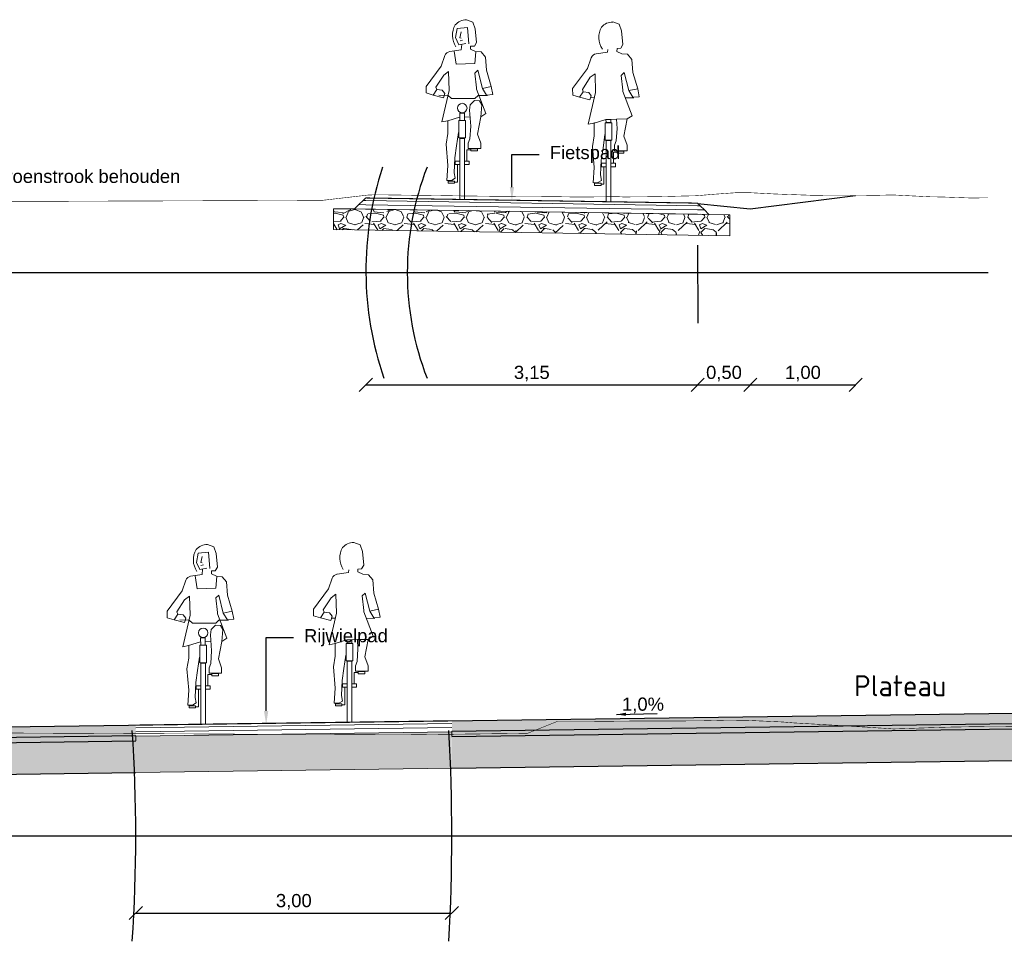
# Model space of a CAD drawing. Header units: metres. Extents: x -1 to 197910, y -70 to 354116.
# Tile 10 of 65: x 41.59 to 50.93, y -61.27 to -52.53. Entities that reach past the tile are written whole.
import ezdxf
from ezdxf import colors
from ezdxf.entities.mleader import LeaderData, LeaderLine
from ezdxf.math import Vec2, Vec3

# ---------------------------------------------------------------- set-up
doc = ezdxf.new("R2010")
doc.units = ezdxf.units.M
doc.header["$PDMODE"] = 1
doc.linetypes.add('ACAD_ISO02W100', pattern=[15, 12, -3])
for name, color, linetype, lineweight in [('N-WE-AL-DETAIL-G', 7, 'Continuous', 9), ('X-XX-AL-AANKLEDING-T25', 7, 'Continuous', 25), ('X-XX-AL-DETAIL1-G', 7, 'Continuous', 18), ('X-XX-AL-DETAIL1-GD', 7, 'Continuous', 25)]:
    doc.layers.add(name, color=color, linetype=linetype, lineweight=lineweight)
doc.styles.add('NLCS-ISO-M200-T50', font='NLCS-ISO.ttf', dxfattribs={"height": 1})
doc.styles.add('NLCS_ISO', font='arial.ttf')
doc.styles.add('ROMANS', font='romans.shx', dxfattribs={"width": 0.9})
doc.styles.get("Standard").update_dxf_attribs({"font": 'arial.ttf'})
doc.dimstyles.new('1_50', dxfattribs={"dimscale": 0.05, "dimtxt": 1.8, "dimasz": 1.8, "dimexe": 1.8, "dimexo": 0.625, "dimgap": 0.9, "dimtad": 1, "dimlfac": -1, "dimzin": 0, "dimdsep": 46, "dimtxsty": 'ROMANS', "dimcen": 0.9, "dimse1": 1, "dimse2": 1, "dimadec": 0, "dimazin": 0, "dimtfac": 1, "dimtix": 1, "dimtofl": 0, "dimtmove": 2, "dimatfit": 3, "dimfxl": 1, "dimtolj": 1, "dimtzin": 0, "dimarcsym": 0})
doc.dimstyles.new('NLCS_1-50', dxfattribs={"dimscale": 0.05, "dimtxt": 2.5, "dimasz": 2.5, "dimexe": 1.25, "dimexo": 0.625, "dimtad": 1, "dimtxsty": 'Standard', "dimblk": 'OBLIQUE', "dimcen": 0, "dimse1": 1, "dimse2": 1, "dimadec": 0, "dimazin": 0, "dimtfac": 1, "dimtmove": 0, "dimatfit": 3, "dimfxl": 1, "dimarcsym": 0})

# ---------------------------------------------------------------- blocks, each defined once
blk = doc.blocks.new('PFV')
at = {"color": 0, "linetype": 'Continuous', "lineweight": 0}
for p, q in [((0.06399999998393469, 1.70499999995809), (0.125, 1.682999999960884)), ((0.125, 1.682999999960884), (0.1479999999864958, 1.619999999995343)), ((-0.03900000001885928, 1.534999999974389), (-0.02400000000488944, 1.620999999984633)), ((0.0749999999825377, 1.630000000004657), (-0.02400000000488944, 1.620999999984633)), ((0.01499999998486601, 1.589999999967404), (0.0009999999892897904, 1.533999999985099)), ((0.08799999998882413, 1.475999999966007), (0.0749999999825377, 1.630000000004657)), ((0.1479999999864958, 1.619999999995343), (0.1589999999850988, 1.489999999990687)), ((-0.007000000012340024, 1.465999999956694), (-0.03900000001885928, 1.534999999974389)), ((0.0009999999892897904, 1.533999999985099), (0.01399999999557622, 1.529999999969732)), ((0.002999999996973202, 1.505000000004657), (0.02799999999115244, 1.510000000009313)), ((0.01499999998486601, 1.418999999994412), (-0.09500000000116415, 1.403999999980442)), ((-0.05199999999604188, 1.407999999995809), (-0.03299999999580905, 1.282999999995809)), ((0.05899999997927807, 1.479999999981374), (-0.007000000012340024, 1.465999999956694)), ((0.01900000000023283, 1.47099999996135), (0.01499999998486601, 1.418999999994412)), ((0.1039999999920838, 1.452999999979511), (0.103000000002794, 1.424999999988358)), ((0.103000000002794, 1.424999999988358), (0.1490000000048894, 1.402999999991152)), ((0.1389999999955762, 1.45499999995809), (0.1039999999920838, 1.452999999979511)), ((0.1589999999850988, 1.489999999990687), (0.1389999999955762, 1.45499999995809)), ((0.1490000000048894, 1.402999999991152), (0.2039999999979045, 1.398999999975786)), ((-0.1420000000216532, 1.365999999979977), (-0.1750000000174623, 1.263999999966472)), ((0.1440000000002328, 1.289999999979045), (0.1539999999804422, 1.400999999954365)), ((0.2039999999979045, 1.398999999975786), (0.2440000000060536, 1.349999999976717)), ((0.2440000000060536, 1.349999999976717), (0.253999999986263, 1.224999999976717)), ((-0.1750000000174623, 1.263999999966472), (-0.3179999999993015, 1.072999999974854)), ((-0.03299999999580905, 1.282999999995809), (0.1440000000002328, 1.289999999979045)), ((0.1729999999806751, 1.224999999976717), (0.1440000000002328, 1.197999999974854)), ((0.1729999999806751, 1.224999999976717), (0.2149999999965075, 1.054000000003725)), ((0.253999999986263, 1.224999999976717), (0.2999999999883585, 1.070999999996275)), ((-0.2250000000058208, 1.065000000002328), (-0.1520000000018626, 1.179999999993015)), ((-0.1520000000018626, 1.179999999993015), (-0.1050000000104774, 1.213999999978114)), ((-0.09900000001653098, 1.034999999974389), (-0.1050000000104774, 1.213999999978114)), ((0.1440000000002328, 1.197999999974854), (0.1600000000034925, 1.057999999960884)), ((-0.3179999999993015, 1.072999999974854), (-0.3170000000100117, 1.010000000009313)), ((-0.2520000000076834, 0.9899999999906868), (-0.2179999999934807, 1.043000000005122)), ((-0.2179999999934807, 1.043000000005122), (-0.2250000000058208, 1.065000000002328)), ((-0.1650000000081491, 1.035999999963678), (-0.2179999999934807, 1.043000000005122)), ((-0.09900000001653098, 1.034999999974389), (-0.1700000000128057, 0.7349999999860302)), ((-0.1400000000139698, 1.005000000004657), (-0.1650000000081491, 1.035999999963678)), ((0.1600000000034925, 1.057999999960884), (0.1600000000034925, 1.045999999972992)), ((0.2489999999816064, 0.8150000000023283), (0.1600000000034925, 1.045999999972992)), ((0.2999999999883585, 1.070999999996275), (0.2149999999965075, 1.054000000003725)), ((0.2149999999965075, 1.054000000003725), (0.253999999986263, 0.9899999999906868)), ((0.3139999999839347, 0.9959999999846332), (0.2999999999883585, 1.070999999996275)), ((-0.3170000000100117, 1.010000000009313), (-0.2520000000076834, 0.9899999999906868)), ((-0.2520000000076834, 0.9899999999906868), (-0.1530000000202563, 0.9649999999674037)), ((-0.1970000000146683, 0.989000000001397), (-0.1080000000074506, 0.98599999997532)), ((-0.1530000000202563, 0.9649999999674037), (-0.1400000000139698, 1.005000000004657)), ((-0.1080000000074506, 0.98599999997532), (-0.07800000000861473, 0.9579999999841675)), ((-0.1080000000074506, 0.98599999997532), (-0.07800000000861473, 0.9579999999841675)), ((-0.07800000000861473, 0.9579999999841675), (0.1440000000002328, 0.9579999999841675)), ((0.1410000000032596, 0.9389999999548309), (0.09899999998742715, 0.8989999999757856)), ((0.1889999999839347, 0.9349999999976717), (0.1410000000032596, 0.9389999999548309)), ((0.1739999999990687, 0.98599999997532), (0.1440000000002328, 0.9579999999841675)), ((0.1739999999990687, 0.98599999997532), (0.2630000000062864, 0.9849999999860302)), ((0.2109999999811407, 0.8989999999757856), (0.1889999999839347, 0.9349999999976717)), ((0.253999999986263, 0.9899999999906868), (0.3139999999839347, 0.9959999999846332)), ((0.09899999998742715, 0.8989999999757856), (0.09399999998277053, 0.8479999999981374)), ((0.09399999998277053, 0.8479999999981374), (0.1039999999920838, 0.6950000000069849)), ((0.1999999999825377, 0.7849999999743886), (0.2109999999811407, 0.8989999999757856)), ((-0.114000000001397, 0.7459999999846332), (-0.002000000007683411, 0.779999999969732)), ((-0.1119999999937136, 0.75), (-0.1119999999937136, 0.6259999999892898)), ((0.09899999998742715, 0.782999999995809), (0.04399999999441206, 0.7809999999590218)), ((0.1689999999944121, 0.6199999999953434), (0.1999999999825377, 0.7849999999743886)), ((0.1999999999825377, 0.7849999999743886), (0.2489999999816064, 0.8150000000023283)), ((-0.1700000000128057, 0.7349999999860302), (-0.114000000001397, 0.7459999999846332)), ((0.1039999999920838, 0.6950000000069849), (0.09500000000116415, 0.5760000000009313)), ((-0.1119999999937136, 0.6259999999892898), (-0.1300000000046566, 0.5249999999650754)), ((-0.02900000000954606, 0.5089999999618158), (-0.01200000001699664, 0.635999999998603)), ((0.04600000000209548, 0), (0.04600000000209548, 0.5789999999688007)), ((0.09500000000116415, 0.5760000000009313), (0.07999999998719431, 0.5349999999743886)), ((0.1989999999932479, 0.5349999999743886), (0.1689999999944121, 0.6199999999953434)), ((-0.1300000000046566, 0.5249999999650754), (-0.1119999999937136, 0.3229999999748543)), ((-0.0470000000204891, 0.3949999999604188), (-0.02900000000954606, 0.5089999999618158)), ((0.0689999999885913, 0.364000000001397), (0.0689999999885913, 0.4699999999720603)), ((0.0689999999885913, 0.4699999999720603), (0.1059999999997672, 0.4699999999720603)), ((0.07999999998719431, 0.5349999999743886), (0.08100000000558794, 0.4830000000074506)), ((0.08100000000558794, 0.4830000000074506), (0.1989999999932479, 0.4830000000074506)), ((0.1989999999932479, 0.4830000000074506), (0.1989999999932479, 0.5349999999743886)), ((-0.05199999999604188, 0.2539999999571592), (-0.0470000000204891, 0.3949999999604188)), ((-0.1119999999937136, 0.3229999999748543), (-0.1220000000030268, 0.1799999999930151)), ((-0.02199999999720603, 0.1649999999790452), (-0.02199999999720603, 0.3310000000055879)), ((-0.07700000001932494, 0.1809999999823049), (-0.04399999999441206, 0.2010000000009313)), ((-0.04399999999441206, 0.2010000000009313), (-0.05199999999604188, 0.2539999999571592)), ((-0.1220000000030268, 0.1799999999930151), (-0.07700000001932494, 0.1809999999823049)), ((-0.02199999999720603, 0.1649999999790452), (-0.04800000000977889, 0.1649999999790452))]:
    blk.add_line(p, q, dxfattribs=at)
for points in [[(-0.009000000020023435, 0.7479999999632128), (0.05400000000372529, 0.7479999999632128), (0.05400000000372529, 0.5829999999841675), (-0.009000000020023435, 0.5829999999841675)], [(0, 0.75), (0.04399999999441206, 0.75), (0.04399999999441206, 0.8200000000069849), (0, 0.8200000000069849)], [(0.04600000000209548, 0.5789999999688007), (0, 0.5789999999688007), (0, 0), (0.04600000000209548, 0)], [(0.1689999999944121, 0.4799999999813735), (0.1059999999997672, 0.4799999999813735), (0.1059999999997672, 0.4599999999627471), (0.1689999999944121, 0.4599999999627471)], [(0, 0.364000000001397), (-0.04399999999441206, 0.364000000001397), (-0.04399999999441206, 0.3310000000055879), (0, 0.3310000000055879)], [(0.08999999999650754, 0.364000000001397), (0.04600000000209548, 0.364000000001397), (0.04600000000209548, 0.3310000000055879), (0.08999999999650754, 0.3310000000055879)], [(-0.04800000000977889, 0.1749999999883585), (-0.110000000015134, 0.1749999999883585), (-0.110000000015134, 0.154999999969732), (-0.04800000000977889, 0.154999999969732)]]:
    blk.add_lwpolyline(points, close=True, dxfattribs=at)
blk.add_circle((0.02388080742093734, 0.8666630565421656), 0.0455000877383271, dxfattribs=at)
for centre, radius, start, end in [((0.06225238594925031, 1.566719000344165), 0.137455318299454, 89.32117222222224, 139.4037305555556), ((0.1234282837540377, 1.557617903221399), 0.1926589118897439, 149.2356333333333, 214.6193527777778), ((-0.08254247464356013, 1.34043320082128), 0.06397924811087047, 101.3369527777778, 156.2858166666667)]:
    blk.add_arc(centre, radius, start, end, dxfattribs=at)
blk.add_point((0.02400000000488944, 0), dxfattribs=at)
blk = doc.blocks.new('PFV_A')
at = {"color": 0, "linetype": 'Continuous', "lineweight": 0}
for p, q in [((0.06399999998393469, 1.70499999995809), (0.125, 1.682999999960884)), ((0.125, 1.682999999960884), (0.1479999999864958, 1.619999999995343)), ((0.1479999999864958, 1.619999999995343), (0.1589999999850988, 1.489999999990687)), ((0.01499999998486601, 1.418999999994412), (-0.09500000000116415, 1.403999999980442)), ((0.01699999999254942, 1.444999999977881), (0.01499999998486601, 1.418999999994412)), ((0.1039999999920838, 1.452999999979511), (0.103000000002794, 1.424999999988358)), ((0.103000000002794, 1.424999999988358), (0.1490000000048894, 1.402999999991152)), ((0.1389999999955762, 1.45499999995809), (0.1039999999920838, 1.452999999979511)), ((0.1589999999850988, 1.489999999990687), (0.1389999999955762, 1.45499999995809)), ((0.1490000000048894, 1.402999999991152), (0.2039999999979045, 1.398999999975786)), ((-0.1420000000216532, 1.365999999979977), (-0.1750000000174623, 1.263999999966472)), ((0.2039999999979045, 1.398999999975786), (0.2440000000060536, 1.349999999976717)), ((0.2440000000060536, 1.349999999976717), (0.253999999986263, 1.224999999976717)), ((-0.1750000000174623, 1.263999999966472), (-0.3179999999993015, 1.072999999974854)), ((0.1729999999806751, 1.224999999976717), (0.1440000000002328, 1.197999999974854)), ((0.1729999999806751, 1.224999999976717), (0.2149999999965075, 1.054000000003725)), ((0.253999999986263, 1.224999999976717), (0.2999999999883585, 1.070999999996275)), ((-0.2250000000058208, 1.065000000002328), (-0.1520000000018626, 1.179999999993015)), ((-0.1520000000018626, 1.179999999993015), (-0.1050000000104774, 1.213999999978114)), ((-0.09900000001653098, 1.034999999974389), (-0.1050000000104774, 1.213999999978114)), ((0.1440000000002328, 1.197999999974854), (0.1600000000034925, 1.057999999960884)), ((-0.3179999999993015, 1.072999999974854), (-0.3170000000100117, 1.010000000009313)), ((-0.2520000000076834, 0.9899999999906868), (-0.2179999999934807, 1.043000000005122)), ((-0.2179999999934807, 1.043000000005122), (-0.2250000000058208, 1.065000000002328)), ((-0.1650000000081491, 1.035999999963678), (-0.2179999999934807, 1.043000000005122)), ((-0.09900000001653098, 1.034999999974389), (-0.1700000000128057, 0.7349999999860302)), ((-0.1400000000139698, 1.005000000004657), (-0.1650000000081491, 1.035999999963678)), ((0.1600000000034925, 1.057999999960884), (0.1600000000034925, 1.045999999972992)), ((0.2489999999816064, 0.8150000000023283), (0.1600000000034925, 1.045999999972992)), ((0.2999999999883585, 1.070999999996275), (0.2149999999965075, 1.054000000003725)), ((0.2149999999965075, 1.054000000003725), (0.253999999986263, 0.9899999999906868)), ((0.3139999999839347, 0.9959999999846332), (0.2999999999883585, 1.070999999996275)), ((-0.3170000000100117, 1.010000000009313), (-0.2520000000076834, 0.9899999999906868)), ((-0.2520000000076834, 0.9899999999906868), (-0.1530000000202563, 0.9649999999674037)), ((-0.1530000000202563, 0.9649999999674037), (-0.1400000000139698, 1.005000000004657)), ((-0.1457613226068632, 0.9872728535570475), (-0.1105761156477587, 0.9860868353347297)), ((0.1831565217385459, 0.9858971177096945), (0.2630000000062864, 0.9849999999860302)), ((0.253999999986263, 0.9899999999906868), (0.3139999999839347, 0.9959999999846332)), ((-0.114000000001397, 0.7459999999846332), (-0.002000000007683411, 0.779999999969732)), ((-0.1119999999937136, 0.75), (-0.1119999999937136, 0.6259999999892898)), ((0.09899999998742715, 0.782999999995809), (0.04399999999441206, 0.7809999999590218)), ((0.1689999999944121, 0.6199999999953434), (0.1999999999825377, 0.7849999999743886)), ((0.1999999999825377, 0.7849999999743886), (0.2489999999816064, 0.8150000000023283)), ((-0.1700000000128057, 0.7349999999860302), (-0.114000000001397, 0.7459999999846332)), ((0.1039999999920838, 0.6950000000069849), (0.09500000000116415, 0.5760000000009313)), ((-0.1119999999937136, 0.6259999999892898), (-0.1300000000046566, 0.5249999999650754)), ((-0.02900000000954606, 0.5089999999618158), (-0.01200000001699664, 0.635999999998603)), ((0.04600000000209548, 0), (0.04600000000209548, 0.5789999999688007)), ((0.09500000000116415, 0.5760000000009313), (0.07999999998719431, 0.5349999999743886)), ((0.1989999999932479, 0.5349999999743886), (0.1689999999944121, 0.6199999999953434)), ((-0.1300000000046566, 0.5249999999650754), (-0.1119999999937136, 0.3229999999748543)), ((-0.0470000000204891, 0.3949999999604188), (-0.02900000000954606, 0.5089999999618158)), ((0.0689999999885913, 0.364000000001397), (0.0689999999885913, 0.4699999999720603)), ((0.0689999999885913, 0.4699999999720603), (0.1059999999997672, 0.4699999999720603)), ((0.07999999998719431, 0.5349999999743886), (0.08100000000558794, 0.4830000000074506)), ((0.08100000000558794, 0.4830000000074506), (0.1989999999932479, 0.4830000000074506)), ((0.1989999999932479, 0.4830000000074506), (0.1989999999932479, 0.5349999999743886)), ((-0.05199999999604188, 0.2539999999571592), (-0.0470000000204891, 0.3949999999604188)), ((-0.1119999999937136, 0.3229999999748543), (-0.1220000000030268, 0.1799999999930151)), ((-0.02199999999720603, 0.1649999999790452), (-0.02199999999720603, 0.3310000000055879)), ((-0.07700000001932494, 0.1809999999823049), (-0.04399999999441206, 0.2010000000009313)), ((-0.04399999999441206, 0.2010000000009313), (-0.05199999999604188, 0.2539999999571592)), ((-0.1220000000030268, 0.1799999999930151), (-0.07700000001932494, 0.1809999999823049)), ((-0.02199999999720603, 0.1649999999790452), (-0.04800000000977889, 0.1649999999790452))]:
    blk.add_line(p, q, dxfattribs=at)
for points in [[(-0.009000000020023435, 0.7479999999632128), (0.05400000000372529, 0.7479999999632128), (0.05400000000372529, 0.5829999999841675), (-0.009000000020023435, 0.5829999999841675)], [(0.04600000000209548, 0.5789999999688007), (0, 0.5789999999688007), (0, 0), (0.04600000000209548, 0)], [(0.1689999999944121, 0.4799999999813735), (0.1059999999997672, 0.4799999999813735), (0.1059999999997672, 0.4599999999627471), (0.1689999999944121, 0.4599999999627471)], [(0, 0.364000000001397), (-0.04399999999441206, 0.364000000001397), (-0.04399999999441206, 0.3310000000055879), (0, 0.3310000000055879)], [(0.08999999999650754, 0.364000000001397), (0.04600000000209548, 0.364000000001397), (0.04600000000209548, 0.3310000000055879), (0.08999999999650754, 0.3310000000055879)], [(-0.04800000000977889, 0.1749999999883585), (-0.110000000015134, 0.1749999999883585), (-0.110000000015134, 0.154999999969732), (-0.04800000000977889, 0.154999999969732)]]:
    blk.add_lwpolyline(points, close=True, dxfattribs=at)
for points in [[(0, 0.75), (-0.002000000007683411, 0.779999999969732), (0.04399999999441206, 0.7809999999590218)], [(0, 0.75), (0.04399999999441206, 0.75), (0.04399999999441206, 0.7809999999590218)]]:
    blk.add_lwpolyline(points, dxfattribs=at)
at = {"color": 0, "linetype": 'Continuous', "lineweight": 0, "flags": 128}
blk.add_lwpolyline([(0.1039999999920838, 0.6950000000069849), (0.09899999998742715, 0.782999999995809), (0.1999999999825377, 0.7849999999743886)], dxfattribs=at)
at = {"color": 0, "linetype": 'Continuous', "lineweight": 0}
for centre, radius, start, end in [((0.06225238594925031, 1.566719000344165), 0.137455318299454, 89.32117222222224, 139.4037305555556), ((0.1234282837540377, 1.557617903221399), 0.1926589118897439, 149.2356333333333, 214.6193527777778), ((-0.08254247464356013, 1.34043320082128), 0.06397924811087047, 101.3369527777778, 156.2858166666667)]:
    blk.add_arc(centre, radius, start, end, dxfattribs=at)
blk.add_point((0.02400000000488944, 0), dxfattribs=at)
blk = doc.blocks.new('_Oblique')
at = {"color": 0, "linetype": 'ByBlock', "lineweight": -2}
blk.add_line((-0.5, -0.5), (0.5, 0.5), dxfattribs=at)
blk = doc.blocks.new('*D41')
at = {"layer": 'Defpoints', "color": 0, "transparency": 16777216}
for p in [(42.68695498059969, -59.31636909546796), (45.6869549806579, -59.27551392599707), (45.6869549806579, -60.99903405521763)]:
    blk.add_point(p, dxfattribs=at)
at = {"layer": 'N-WE-AL-DETAIL-G', "color": 0, "lineweight": -2, "transparency": 16777216}
blk.add_line((42.68695498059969, -60.99903405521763), (45.6869549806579, -60.99903405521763), dxfattribs=at)
at = {"layer": 'N-WE-AL-DETAIL-G', "color": 0, "lineweight": -2, "transparency": 16777216, "xscale": 0.125, "yscale": 0.125, "zscale": 0.125, "rotation": 180}
blk.add_blockref('_Oblique', (42.68695498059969, -60.99903405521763), dxfattribs=at)
at = {"layer": 'N-WE-AL-DETAIL-G', "color": 0, "lineweight": -2, "transparency": 16777216, "xscale": 0.125, "yscale": 0.125, "zscale": 0.125}
blk.add_blockref('_Oblique', (45.6869549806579, -60.99903405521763), dxfattribs=at)
at = {"layer": 'N-WE-AL-DETAIL-G', "color": 0, "transparency": 16777216, "insert": (44.1869549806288, -60.89266468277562), "char_height": 0.125, "attachment_point": 5}
blk.add_mtext('3,00', dxfattribs=at)
blk = doc.blocks.new('*D42')
at = {"layer": 'Defpoints', "color": 0, "transparency": 16777216}
for p in [(44.87136043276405, -54.21638847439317), (48.01987706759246, -54.26530871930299), (48.01987706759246, -55.98882884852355)]:
    blk.add_point(p, dxfattribs=at)
at = {"layer": 'N-WE-AL-DETAIL-G', "color": 0, "lineweight": -2, "transparency": 16777216}
blk.add_line((44.87136043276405, -55.98882884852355), (48.01987706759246, -55.98882884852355), dxfattribs=at)
at = {"layer": 'N-WE-AL-DETAIL-G', "color": 0, "lineweight": -2, "transparency": 16777216, "xscale": 0.125, "yscale": 0.125, "zscale": 0.125, "rotation": 180}
blk.add_blockref('_Oblique', (44.87136043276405, -55.98882884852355), dxfattribs=at)
at = {"layer": 'N-WE-AL-DETAIL-G', "color": 0, "lineweight": -2, "transparency": 16777216, "xscale": 0.125, "yscale": 0.125, "zscale": 0.125}
blk.add_blockref('_Oblique', (48.01987706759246, -55.98882884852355), dxfattribs=at)
at = {"layer": 'N-WE-AL-DETAIL-G', "color": 0, "transparency": 16777216, "insert": (46.44561875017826, -55.88245947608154), "char_height": 0.125, "attachment_point": 5}
blk.add_mtext('3,15', dxfattribs=at)
blk = doc.blocks.new('*D47')
at = {"layer": 'Defpoints', "color": 0, "transparency": 16777216}
for p in [(48.01987706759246, -54.26530871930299), (48.51987225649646, -54.31977788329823), (48.51987225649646, -55.98882884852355)]:
    blk.add_point(p, dxfattribs=at)
at = {"layer": 'N-WE-AL-DETAIL-G', "color": 0, "lineweight": -2, "transparency": 16777216}
blk.add_line((48.01987706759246, -55.98882884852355), (48.51987225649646, -55.98882884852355), dxfattribs=at)
at = {"layer": 'N-WE-AL-DETAIL-G', "color": 0, "lineweight": -2, "transparency": 16777216, "xscale": 0.125, "yscale": 0.125, "zscale": 0.125, "rotation": 180}
blk.add_blockref('_Oblique', (48.01987706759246, -55.98882884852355), dxfattribs=at)
at = {"layer": 'N-WE-AL-DETAIL-G', "color": 0, "lineweight": -2, "transparency": 16777216, "xscale": 0.125, "yscale": 0.125, "zscale": 0.125}
blk.add_blockref('_Oblique', (48.51987225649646, -55.98882884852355), dxfattribs=at)
at = {"layer": 'N-WE-AL-DETAIL-G', "color": 0, "transparency": 16777216, "insert": (48.26987466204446, -55.88245947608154), "char_height": 0.125, "attachment_point": 5}
blk.add_mtext('0,50', dxfattribs=at)
blk = doc.blocks.new('*D48')
at = {"layer": 'Defpoints', "color": 0, "transparency": 16777216}
for p in [(49.51899037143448, -54.19355030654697), (48.51987225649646, -54.31977788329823), (49.51899037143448, -55.98882884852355)]:
    blk.add_point(p, dxfattribs=at)
at = {"layer": 'N-WE-AL-DETAIL-G', "color": 0, "lineweight": -2, "transparency": 16777216}
blk.add_line((48.51987225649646, -55.98882884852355), (49.51899037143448, -55.98882884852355), dxfattribs=at)
at = {"layer": 'N-WE-AL-DETAIL-G', "color": 0, "lineweight": -2, "transparency": 16777216, "xscale": 0.125, "yscale": 0.125, "zscale": 0.125, "rotation": 180}
blk.add_blockref('_Oblique', (48.51987225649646, -55.98882884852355), dxfattribs=at)
at = {"layer": 'N-WE-AL-DETAIL-G', "color": 0, "lineweight": -2, "transparency": 16777216, "xscale": 0.125, "yscale": 0.125, "zscale": 0.125}
blk.add_blockref('_Oblique', (49.51899037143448, -55.98882884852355), dxfattribs=at)
at = {"layer": 'N-WE-AL-DETAIL-G', "color": 0, "transparency": 16777216, "insert": (49.01943131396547, -55.88245947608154), "char_height": 0.125, "attachment_point": 5}
blk.add_mtext('1,00', dxfattribs=at)

msp = doc.modelspace()

# ---------------------------------------------------------------- hatches: boundary and pattern name
at = {"layer": 'N-WE-AL-DETAIL-G', "linetype": 'Continuous'}
h = msp.add_hatch(dxfattribs=at)
h.set_pattern_fill('GRAVEL', color=252, scale=0.015, style=0)
h.set_pattern_definition([(228.0127875, (-36.49529963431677, -12.11009762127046), (-3.048000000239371, -3.428999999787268), [0.051258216, -5.07457254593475]), (184.969741, (-36.52958963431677, -12.14819762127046), (4.571999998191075, 0.3810000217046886), [0.08796070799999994, -8.708107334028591]), (132.5104471, (-36.61721963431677, -12.15581762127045), (3.810000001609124, -4.190999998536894), [0.062022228, -6.140208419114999]), (267.273689, (-36.76580963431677, -12.25106762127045), (0.3810000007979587, 7.619999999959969), [0.08010067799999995, -7.929965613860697]), (292.83365418, (-36.76961963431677, -12.33107762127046), (-1.905000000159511, 4.571999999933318), [0.07854505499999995, -7.775971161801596]), (357.2736889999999, (-36.73913963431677, -12.40346762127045), (-7.619999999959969, 0.3810000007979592), [0.08010067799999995, -7.929965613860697]), (37.69424047, (-36.65912963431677, -12.40727762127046), (-4.952999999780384, -3.810000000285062), [0.105929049, -10.48696729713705]), (72.25532837, (-36.57530963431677, -12.34250762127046), (2.667000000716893, 8.381999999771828), [0.100007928, -9.90078849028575]), (121.42956562, (-36.54482963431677, -12.24725762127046), (-3.048000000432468, 4.952999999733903), [0.08037195, -7.956831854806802]), (175.2363583, (-36.58673963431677, -12.17867762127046), (4.190999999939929, -0.3810000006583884), [0.09175699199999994, -4.496090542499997]), (222.3974378, (-36.67817963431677, -12.17105762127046), (-4.571999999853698, -4.191000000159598), [0.118661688, -11.74751587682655]), (138.81407483, (-36.38861963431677, -12.25487762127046), (-2.666999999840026, 2.286000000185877), [0.04050068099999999, -4.0095848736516]), (171.4692344, (-36.41909963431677, -12.22820762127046), (4.953000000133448, -0.7619999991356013), [0.07705229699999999, -7.628195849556]), (225, (-36.49529963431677, -12.21677762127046), (-5.329070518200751e-17, -0.3810000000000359), [0.053881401, -0.4849339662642]), (203.19859051, (-36.52196963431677, -12.17105762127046), (1.905000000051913, 0.7619999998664), [0.02901619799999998, -2.872593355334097]), (291.80140949, (-36.54863963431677, -12.18248762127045), (-0.3810000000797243, 1.142999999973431), [0.041034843, -2.0107129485]), (30.96375653, (-36.53339963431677, -12.22058762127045), (1.143000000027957, 0.7619999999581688), [0.06664794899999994, -2.154944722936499]), (161.56505118, (-36.47624963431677, -12.18629762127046), (0.7620000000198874, -0.380999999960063), [0.048193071, -1.1566347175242]), (16.389540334, (-36.76961963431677, -12.18248762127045), (3.810000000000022, 1.143000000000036), [0.06751320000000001, -6.68382400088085]), (70.34617594, (-36.70484963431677, -12.16343762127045), (-1.524000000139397, -4.190999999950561), [0.056639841, -5.607332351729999]), (293.19859051, (-36.47624963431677, -12.11009762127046), (-0.7619999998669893, 1.905000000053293), [0.05803201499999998, -2.843577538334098]), (343.6104596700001, (-36.45338963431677, -12.16343762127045), (-3.810000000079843, 1.142999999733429), [0.06751319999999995, -6.683824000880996]), (339.44395478, (-36.76961963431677, -12.41870762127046), (-1.904999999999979, 0.7620000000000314), [0.06510527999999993, -3.190160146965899]), (294.7751406, (-36.70865963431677, -12.44156762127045), (-1.90500000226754, 4.190999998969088), [0.05455081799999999, -5.400539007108]), (66.80140949, (-36.47243963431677, -12.49109762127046), (0.7619999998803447, 1.905000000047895), [0.05803201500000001, -2.843577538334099]), (17.35402464, (-36.44957963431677, -12.43775762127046), (-4.952999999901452, -1.524000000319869), [0.06386741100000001, -6.322856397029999]), (69.44395478, (-36.65912963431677, -12.49109762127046), (-0.7620000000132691, -1.904999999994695), [0.03255263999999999, -3.2227127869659]), (101.309932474, (-36.49529963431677, -12.49109762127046), (-0.38100000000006, 1.524000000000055), [0.01942719, -1.9232992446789]), (165.963756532, (-36.49910963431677, -12.47204762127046), (1.142999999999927, -0.3809999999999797), [0.078545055, -1.49235818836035]), (186.00900596, (-36.57530963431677, -12.45299762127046), (3.809999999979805, 0.381000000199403), [0.07279004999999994, -7.206204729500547]), (303.69006753, (-36.53339963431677, -12.25487762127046), (-0.3810000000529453, 0.7619999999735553), [0.054948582, -1.318766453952]), (353.15722659, (-36.50291963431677, -12.30059762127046), (6.477000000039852, -0.761999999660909), [0.095933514, -9.49740135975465]), (60.9453959, (-36.40766963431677, -12.31202762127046), (-1.524000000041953, -2.666999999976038), [0.039226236, -3.883408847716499]), (90, (-36.38861963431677, -12.27773762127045), (-0.3809999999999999, 0.3809999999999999), [0.02286, -0.35814]), (120.25643716, (-36.58292963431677, -12.44156762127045), (1.523999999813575, -2.667000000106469), [0.052930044, -5.240091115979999]), (48.01278749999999, (-36.60959963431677, -12.39584762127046), (3.048000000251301, 3.428999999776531), [0.102516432, -5.023314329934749]), (0, (-36.54101963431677, -12.31964762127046), (0.3809999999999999, 0.3809999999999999), [0.09906, -0.28194]), (325.3048465, (-36.44195963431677, -12.31964762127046), (3.81000000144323, -2.666999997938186), [0.060241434, -5.963897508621]), (254.0546040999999, (-36.39242963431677, -12.35393762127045), (-0.3809999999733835, -1.524000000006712), [0.05547436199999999, -2.7182475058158]), (207.64597536, (-36.40766963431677, -12.40727762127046), (-7.239000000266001, -3.809999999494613), [0.09032176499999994, -8.941869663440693]), (175.42607874, (-36.48767963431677, -12.44918762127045), (-4.952999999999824, 0.3809999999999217), [0.09555441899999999, -9.459876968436])])
h.paths.add_polyline_path([(48.12478397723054, -54.37195138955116), (48.32475984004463, -54.37505852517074), (48.32475984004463, -54.57508266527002), (44.56319103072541, -54.51663708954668), (44.56319103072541, -54.31972046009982), (44.76319103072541, -54.31972046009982)])
at = {"layer": 'N-WE-AL-DETAIL-G', "true_color": 0x45291c}
h = msp.add_hatch(color=19, dxfattribs=at)
h.dxf.hatch_style = 1
h.paths.add_polyline_path([(45.68695498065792, -59.17550465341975), (45.6869549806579, -59.27550949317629), (52.65159134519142, -59.18066679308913), (52.65022963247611, -59.08067606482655)])
h.paths.add_polyline_path([(42.68695498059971, -59.31636275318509), (42.68695498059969, -59.21635982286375), (37.47863659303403, -59.28728873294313), (30.50863659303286, -59.22419031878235), (30.52863659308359, -59.32419031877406), (30.6528750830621, -59.32646369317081), (30.71279693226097, -59.32796110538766), (37.47863659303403, -59.38728834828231)])
at = {"layer": 'N-WE-AL-DETAIL-G', "linetype": 'Continuous'}
h = msp.add_hatch(dxfattribs=at)
h.set_pattern_fill('GRAVEL', color=252, scale=0.015, style=0)
h.set_pattern_definition([(228.0127875, (52.91030875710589, -59.14991172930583), (-3.048000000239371, -3.428999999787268), [0.051258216, -5.07457254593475]), (184.969741, (52.8760187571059, -59.18801172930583), (4.571999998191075, 0.3810000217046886), [0.08796070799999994, -8.708107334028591]), (132.5104471, (52.78838875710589, -59.19563172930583), (3.810000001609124, -4.190999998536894), [0.062022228, -6.140208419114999]), (267.273689, (52.63979875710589, -59.29088172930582), (0.3810000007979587, 7.619999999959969), [0.08010067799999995, -7.929965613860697]), (292.83365418, (52.63598875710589, -59.37089172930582), (-1.905000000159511, 4.571999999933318), [0.07854505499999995, -7.775971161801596]), (357.2736889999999, (52.66646875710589, -59.44328172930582), (-7.619999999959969, 0.3810000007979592), [0.08010067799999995, -7.929965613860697]), (37.69424047, (52.74647875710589, -59.44709172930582), (-4.952999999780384, -3.810000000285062), [0.105929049, -10.48696729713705]), (72.25532837, (52.83029875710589, -59.38232172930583), (2.667000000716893, 8.381999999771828), [0.100007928, -9.90078849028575]), (121.42956562, (52.86077875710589, -59.28707172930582), (-3.048000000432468, 4.952999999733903), [0.08037195, -7.956831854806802]), (175.2363583, (52.81886875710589, -59.21849172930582), (4.190999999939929, -0.3810000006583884), [0.09175699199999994, -4.496090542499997]), (222.3974378, (52.7274287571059, -59.21087172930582), (-4.571999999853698, -4.191000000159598), [0.118661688, -11.74751587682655]), (138.81407483, (53.01698875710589, -59.29469172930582), (-2.666999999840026, 2.286000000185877), [0.04050068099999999, -4.0095848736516]), (171.4692344, (52.9865087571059, -59.26802172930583), (4.953000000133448, -0.7619999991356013), [0.07705229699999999, -7.628195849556]), (225, (52.91030875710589, -59.25659172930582), (-5.329070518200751e-17, -0.3810000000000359), [0.053881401, -0.4849339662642]), (203.19859051, (52.88363875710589, -59.21087172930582), (1.905000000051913, 0.7619999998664), [0.02901619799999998, -2.872593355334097]), (291.80140949, (52.85696875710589, -59.22230172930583), (-0.3810000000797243, 1.142999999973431), [0.041034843, -2.0107129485]), (30.96375653, (52.87220875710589, -59.26040172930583), (1.143000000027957, 0.7619999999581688), [0.06664794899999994, -2.154944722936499]), (161.56505118, (52.92935875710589, -59.22611172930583), (0.7620000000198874, -0.380999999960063), [0.048193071, -1.1566347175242]), (16.389540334, (52.63598875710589, -59.22230172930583), (3.810000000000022, 1.143000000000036), [0.06751320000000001, -6.68382400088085]), (70.34617594, (52.70075875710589, -59.20325172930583), (-1.524000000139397, -4.190999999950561), [0.056639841, -5.607332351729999]), (293.19859051, (52.92935875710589, -59.14991172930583), (-0.7619999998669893, 1.905000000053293), [0.05803201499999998, -2.843577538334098]), (343.6104596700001, (52.9522187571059, -59.20325172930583), (-3.810000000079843, 1.142999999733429), [0.06751319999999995, -6.683824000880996]), (339.44395478, (52.63598875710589, -59.45852172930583), (-1.904999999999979, 0.7620000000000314), [0.06510527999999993, -3.190160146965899]), (294.7751406, (52.69694875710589, -59.48138172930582), (-1.90500000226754, 4.190999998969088), [0.05455081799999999, -5.400539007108]), (66.80140949, (52.93316875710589, -59.53091172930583), (0.7619999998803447, 1.905000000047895), [0.05803201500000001, -2.843577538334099]), (17.35402464, (52.9560287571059, -59.47757172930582), (-4.952999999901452, -1.524000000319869), [0.06386741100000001, -6.322856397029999]), (69.44395478, (52.74647875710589, -59.53091172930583), (-0.7620000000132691, -1.904999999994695), [0.03255263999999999, -3.2227127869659]), (101.309932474, (52.91030875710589, -59.53091172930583), (-0.38100000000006, 1.524000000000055), [0.01942719, -1.9232992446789]), (165.963756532, (52.90649875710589, -59.51186172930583), (1.142999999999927, -0.3809999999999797), [0.078545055, -1.49235818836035]), (186.00900596, (52.83029875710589, -59.49281172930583), (3.809999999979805, 0.381000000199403), [0.07279004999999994, -7.206204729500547]), (303.69006753, (52.87220875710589, -59.29469172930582), (-0.3810000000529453, 0.7619999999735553), [0.054948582, -1.318766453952]), (353.15722659, (52.90268875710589, -59.34041172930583), (6.477000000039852, -0.761999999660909), [0.095933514, -9.49740135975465]), (60.9453959, (52.99793875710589, -59.35184172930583), (-1.524000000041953, -2.666999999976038), [0.039226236, -3.883408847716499]), (90, (53.01698875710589, -59.31755172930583), (-0.3809999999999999, 0.3809999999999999), [0.02286, -0.35814]), (120.25643716, (52.82267875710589, -59.48138172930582), (1.523999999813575, -2.667000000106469), [0.052930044, -5.240091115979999]), (48.01278749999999, (52.79600875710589, -59.43566172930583), (3.048000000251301, 3.428999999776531), [0.102516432, -5.023314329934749]), (0, (52.86458875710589, -59.35946172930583), (0.3809999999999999, 0.3809999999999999), [0.09906, -0.28194]), (325.3048465, (52.96364875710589, -59.35946172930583), (3.81000000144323, -2.666999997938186), [0.060241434, -5.963897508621]), (254.0546040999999, (53.01317875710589, -59.39375172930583), (-0.3809999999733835, -1.524000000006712), [0.05547436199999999, -2.7182475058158]), (207.64597536, (52.99793875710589, -59.44709172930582), (-7.239000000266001, -3.809999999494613), [0.09032176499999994, -8.941869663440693]), (175.42607874, (52.9179287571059, -59.48900172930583), (-4.952999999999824, 0.3809999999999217), [0.09555441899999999, -9.459876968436])])
h.paths.add_polyline_path([(45.6869549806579, -59.32548871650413), (45.6869549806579, -59.62554638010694), (52.63598875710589, -59.53091172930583), (53.67202566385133, -59.61069465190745), (54.72143445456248, -59.60956726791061), (54.72111216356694, -59.3095674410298), (53.68339884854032, -59.31068226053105), (52.65227220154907, -59.23066215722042)])
h.paths.add_polyline_path([(42.68695498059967, -59.66640154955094), (45.6869549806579, -59.62554638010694), (45.68639858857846, -59.28052196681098), (42.68634220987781, -59.3213779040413), (42.68695498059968, -59.36633103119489), (37.47564118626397, -59.43727840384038), (30.52863659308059, -59.37461910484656), (30.52863659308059, -59.47419031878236), (30.52463897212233, -59.67459904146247), (37.47966376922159, -59.73731647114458)])
h = msp.add_hatch(dxfattribs=at)
h.set_pattern_fill('AR-SAND', color=252, scale=0.001, angle=45, style=0)
h.set_pattern_definition([(82.50000000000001, (33.36981662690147, -59.47468662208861), (-0.03573813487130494, 0.0334753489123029), [0, -0.0386079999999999, 0, -0.0431799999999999, 0, -0.0412749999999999]), (52.49999999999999, (33.36981662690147, -59.47468662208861), (-0.01890109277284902, 0.08247328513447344), [0, -0.020828, 0, -0.034798, 0, -0.013335]), (12.5, (33.34772519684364, -59.49677805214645), (0.05582998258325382, 0.05603323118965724), [0, -0.0127, 0, -0.04572, 0, -0.05969]), (2.499999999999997, (33.34772519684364, -59.49677805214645), (0.03822811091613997, 0.06975507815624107), [0, -0.00635, 0, -0.029972, 0, -0.03429])])
h.paths.add_polyline_path([(45.6869549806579, -59.2755094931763), (45.6869549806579, -59.32550750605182), (52.65227220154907, -59.23066215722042), (53.68339884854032, -59.31068226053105), (54.72111216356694, -59.3095674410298), (54.71939525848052, -59.25956925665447), (53.68919287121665, -59.26067600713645), (52.65159134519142, -59.18066679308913)])
h.paths.add_polyline_path([(42.68695498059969, -59.36635791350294), (42.68695498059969, -59.31636275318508), (37.47863659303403, -59.38728834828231), (30.52863659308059, -59.32419031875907), (30.52863659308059, -59.37461910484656), (37.47863659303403, -59.4372785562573)])

# ---------------------------------------------------------------- linework, layer by layer
for points in [[(30.50863659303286, -59.22419031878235), (37.47863659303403, -59.28728873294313), (52.65022963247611, -59.08067606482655)], [(45.6869549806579, -59.2755139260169), (52.65159134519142, -59.18066679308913)], [(45.6869549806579, -59.32551856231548), (52.64548267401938, -59.23075461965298), (53.68339884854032, -59.31068226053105), (54.72111216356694, -59.3095674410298)], [(30.50773134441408, -59.32418622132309), (37.47886485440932, -59.3872948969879), (42.68695498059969, -59.3163690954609)], [(30.50727872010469, -59.37418417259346), (37.47897898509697, -59.43729797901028), (42.68695498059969, -59.36637373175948)], [(45.6869549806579, -59.62554638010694), (52.63598875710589, -59.53091172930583), (53.67202566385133, -59.61069465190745), (54.72143445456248, -59.60956726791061)], [(30.50456297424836, -59.6741718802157), (37.47966376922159, -59.73731647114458), (42.68695498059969, -59.66640154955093)]]:
    msp.add_lwpolyline(points)
at = {"layer": 'Defpoints'}
for points in [[(48.01955079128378, -54.66364805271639), (48.02017066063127, -55.40553620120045)], [(50.77573787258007, -54.92530871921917), (23.8925305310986, -54.92530871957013)], [(48.01987706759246, -54.92530871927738), (44.8713204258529, -54.92530871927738), (38.36746559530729, -54.925308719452), (38.26746538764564, -54.925308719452), (36.76686689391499, -54.925308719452), (36.56663299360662, -54.9253087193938), (29.51509538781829, -54.92530871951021)], [(23.85703629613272, -60.2672887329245), (55.7570362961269, -60.2672887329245)]]:
    msp.add_lwpolyline(points, dxfattribs=at)
at = {"layer": 'Defpoints', "color": 2}
msp.add_arc((48.01978593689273, -54.90553637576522), 3.148494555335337, 161.8604681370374, 198.8984634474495, dxfattribs=at)
at = {"layer": 'Defpoints'}
for centre, radius, start, end in [((48.01976941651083, -54.92530871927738), 2.7559684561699, 158.7247425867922, 201.2752574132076), ((27.61444967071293, -60.26728873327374), 15.07250530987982, 356.1958615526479, 3.804138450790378), ((27.61444967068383, -60.26728873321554), 18.0725053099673, 356.8280514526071, 3.171948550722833)]:
    msp.add_arc(centre, radius, start, end, dxfattribs=at)
at = {"layer": 'N-WE-AL-DETAIL-G', "color": 42, "linetype": 'ACAD_ISO02W100', "ltscale": 0.01, "const_width": 0.005, "flags": 128}
for points in [[(23.8925305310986, -54.11406637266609), (24.21065312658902, -54.11160344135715), (26.56241789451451, -54.1105407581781), (27.96397840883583, -54.13710700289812), (29.23318064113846, -54.17193371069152), (29.33239593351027, -54.23755799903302), (29.37505813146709, -54.26708039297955), (29.49970698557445, -54.26936127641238), (29.55962883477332, -54.27085868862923), (31.16573197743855, -54.25338683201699), (34.49655235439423, -54.2697624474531), (37.3630954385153, -54.30902245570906), (39.67021686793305, -54.34823800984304), (39.73719035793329, -54.35139353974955), (39.82228668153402, -54.35526469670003), (39.92749207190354, -54.30195395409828), (40.02217078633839, -54.25532392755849), (40.85301692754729, -54.23881237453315), (41.52915273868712, -54.24928281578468), (44.45831715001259, -54.23895186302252), (44.90229985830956, -54.18750838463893), (45.04280919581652, -54.18676339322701), (45.26786065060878, -54.19010502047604), (45.41404930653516, -54.19197138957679), (45.5053211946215, -54.19244215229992), (45.78528941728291, -54.19703691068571), (46.10834253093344, -54.20080015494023), (46.15652952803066, -54.20059392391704), (46.23370983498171, -54.20154045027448), (46.52776963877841, -54.20312008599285), (46.71136386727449, -54.20473359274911), (46.89900974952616, -54.20796622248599), (47.19955901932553, -54.20441785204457), (47.27024986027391, -54.20444849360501), (47.31438520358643, -54.2068968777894), (47.64148997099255, -54.20421680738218), (47.91740653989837, -54.19731067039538), (48.0127300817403, -54.19519097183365), (48.16540820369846, -54.18187995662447), (48.38397019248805, -54.16650921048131), (48.52042787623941, -54.16663108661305), (48.75521030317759, -54.17873893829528), (49.12344921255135, -54.19181882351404), (49.12645041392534, -54.1918826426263), (49.13125738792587, -54.19199083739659), (49.49769052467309, -54.19379672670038), (49.72647054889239, -54.19114994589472), (49.86893063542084, -54.18757369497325), (50.0971065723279, -54.19893922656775), (50.24017074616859, -54.20567401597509), (50.32949188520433, -54.20676970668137), (50.61141085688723, -54.21663933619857), (50.77570420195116, -54.21501020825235)], [(23.85703629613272, -59.23151097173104), (25.47656308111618, -59.20629924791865), (27.61444967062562, -59.17728873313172), (28.90071889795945, -59.20426794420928), (30.35350574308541, -59.22550176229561), (30.43190189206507, -59.27456153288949), (30.54464911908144, -59.32411873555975), (30.61572343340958, -59.32646032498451), (30.69048855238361, -59.32930997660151), (32.93346223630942, -59.35429673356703), (34.65458088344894, -59.38949249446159), (37.48612617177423, -59.40345759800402), (38.19029298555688, -59.41425159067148), (38.22221526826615, -59.41288512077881), (38.3425596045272, -59.39450123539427), (38.48929866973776, -59.37606056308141), (39.12860200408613, -59.28869770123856), (39.95992131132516, -59.2947320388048), (40.66556009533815, -59.28787493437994), (45.20634048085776, -59.30939430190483), (46.40528989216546, -59.29452587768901), (46.6930229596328, -59.17951385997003), (46.72895625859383, -59.17913483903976), (46.86689462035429, -59.17898306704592), (47.18775341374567, -59.18071033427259), (47.25406390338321, -59.17936939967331), (47.62292586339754, -59.17693992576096), (47.77917154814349, -59.17735374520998), (48.05809831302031, -59.17605606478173), (48.30427919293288, -59.1694337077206), (48.49327076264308, -59.17167856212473), (48.82938683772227, -59.18712058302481), (48.92844321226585, -59.19552352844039), (49.35449448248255, -59.2199215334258), (49.36361566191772, -59.22010927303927), (49.40775061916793, -59.22303587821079), (49.79878811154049, -59.24721063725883), (49.87960212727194, -59.25324030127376), (50.23396056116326, -59.24100111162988), (50.40470977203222, -59.2358332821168), (50.66913301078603, -59.23090095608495), (50.92981741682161, -59.22942724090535), (51.1043054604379, -59.22583212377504), (51.45492506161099, -59.21798410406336), (51.53947791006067, -59.21687131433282), (51.94860661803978, -59.20722259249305), (51.97465035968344, -59.20662097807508), (51.98003270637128, -59.20642393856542), (52.40982280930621, -59.20040174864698), (52.50514035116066, -59.1986930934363), (52.84499525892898, -59.18992458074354), (53.03024799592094, -59.18487697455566), (53.28016770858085, -59.18326353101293), (53.55535564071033, -59.18186810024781), (53.71534015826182, -59.17710877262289), (54.08046328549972, -59.16682456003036), (54.15051260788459, -59.16558710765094), (54.48946261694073, -59.16204917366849), (54.58568505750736, -59.1611650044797), (54.60557093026, -59.16097051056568), (55.02085750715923, -59.15592076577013), (55.13067857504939, -59.15367275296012), (55.24651711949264, -59.15220241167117)]]:
    msp.add_lwpolyline(points, dxfattribs=at)
at = {"layer": 'N-WE-AL-DETAIL-G'}
for points in [[(42.68729540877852, -59.24135750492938), (45.68729540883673, -59.2005023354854)], [(42.68784009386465, -59.28135379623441), (45.68784009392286, -59.24049862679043)], [(42.68695498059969, -59.36637373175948), (42.68634220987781, -59.3213779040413)], [(42.68838477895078, -59.32135008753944), (45.68838477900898, -59.28049491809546)], [(45.6869549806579, -59.3213779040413), (45.6863305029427, -59.27552243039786)], [(42.68695498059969, -59.66640154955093), (45.6869549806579, -59.62554638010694)]]:
    msp.add_lwpolyline(points, dxfattribs=at)
at = {"layer": 'X-XX-AL-DETAIL1-G'}
for points in [[(44.86818964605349, -54.3213518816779), (44.76319103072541, -54.31972046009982), (44.80442762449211, -54.27938919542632)], [(44.87035061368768, -54.28138062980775), (44.80442762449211, -54.27938919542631), (44.84561721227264, -54.24061398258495)], [(44.87060548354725, -54.24137976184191), (44.84561688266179, -54.24062489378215), (44.87136043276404, -54.21638847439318)], [(48.01982029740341, -54.33031568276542), (44.87035061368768, -54.28138062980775)], [(48.01985523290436, -54.29031139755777), (44.87060548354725, -54.24137976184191)], [(48.0188672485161, -54.33030087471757), (48.08482028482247, -54.33035847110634), (48.04485523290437, -54.29032231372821)], [(48.01985523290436, -54.29031139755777), (48.04485522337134, -54.29033322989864), (48.01987706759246, -54.26530871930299)], [(48.01978536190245, -54.37031996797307), (44.86818964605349, -54.3213518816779)], [(48.01978536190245, -54.37031996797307), (48.12478397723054, -54.37195138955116), (48.08482028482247, -54.33035847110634)]]:
    msp.add_lwpolyline(points, dxfattribs=at)
msp.add_lwpolyline([(48.12478397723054, -54.37195138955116), (48.32475984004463, -54.37505852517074), (48.32475984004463, -54.57508266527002), (44.56319103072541, -54.51663708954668), (44.56319103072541, -54.31972046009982), (44.76319103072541, -54.31972046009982)], close=True, dxfattribs=at)
at = {"layer": 'X-XX-AL-DETAIL1-GD'}
msp.add_lwpolyline([(48.01987225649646, -54.26977788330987), (48.51987225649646, -54.31977788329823), (49.51899037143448, -54.19355030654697)], dxfattribs=at)
at = {"layer": 'X-XX-AL-DETAIL1-GD', "color": 1, "const_width": 0.01}
for points in [[(48.01987706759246, -54.26530871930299), (44.87136043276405, -54.21638847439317)], [(42.68695498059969, -59.21635982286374), (45.6869549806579, -59.17550465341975)]]:
    msp.add_lwpolyline(points, dxfattribs=at)

# ---------------------------------------------------------------- block references
at = {"layer": 'N-WE-AL-DETAIL-G', "color": 252, "xscale": 0.999997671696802, "yscale": 0.999997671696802, "zscale": 0.5, "rotation": 0.01258428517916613}
for name, p in [('PFV', (45.76173896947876, -54.23058519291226)), ('PFV_A', (47.15095696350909, -54.25180782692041)), ('PFV', (43.30312210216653, -59.20777896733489)), ('PFV_A', (44.69233132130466, -59.18904982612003))]:
    msp.add_blockref(name, p, dxfattribs=at)

# ---------------------------------------------------------------- texts
at = {"insert": (49.50517184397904, -58.74304746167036), "char_height": 0.2, "attachment_point": 1, "style": 'NLCS-ISO-M200-T50'}
msp.add_mtext_dynamic_manual_height_columns('Plateau', width=1.191925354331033, gutter_width=5, heights=[0], dxfattribs=at)
at = {"layer": 'X-XX-AL-AANKLEDING-T25', "color": 251, "style": 'NLCS_ISO'}
msp.add_text('Inrichting groenstrook behouden', height=0.125, dxfattribs=at).set_placement((40.60532440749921, -54.07385147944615))
at = {"layer": 'X-XX-AL-AANKLEDING-T25', "style": 'NLCS_ISO'}
msp.add_text('1,0%%%', height=0.125, dxfattribs=at).set_placement((47.30242995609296, -59.08036315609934))

# ---------------------------------------------------------------- dimensions: what is measured, and where the dimension line sits
at = {"layer": 'N-WE-AL-DETAIL-G'}
for base, p1, p2, override, picture, middle in [((49.51899037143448, -55.98882884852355), (48.51987225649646, -54.31977788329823), (49.51899037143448, -54.19355030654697), {"dimzin": 0, "dimtmove": 1}, '*D48', (49.01943131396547, -55.88245947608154)), ((48.01987706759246, -55.98882884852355), (44.87136043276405, -54.21638847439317), (48.01987706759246, -54.26530871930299), {"dimzin": 0}, '*D42', (46.44561875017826, -55.88245947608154)), ((48.51987225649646, -55.98882884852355), (48.01987706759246, -54.26530871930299), (48.51987225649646, -54.31977788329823), {"dimzin": 0, "dimtmove": 1}, '*D47', (48.26987466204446, -55.88245947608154)), ((45.6869549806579, -60.99903405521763), (42.68695498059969, -59.31636909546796), (45.6869549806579, -59.27551392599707), {"dimzin": 0}, '*D41', (44.1869549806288, -60.89266468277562))]:
    dim = msp.add_linear_dim(base=base, p1=p1, p2=p2, dimstyle='NLCS_1-50', override=override, dxfattribs=at)
    dim.commit()
    dim.dimension.update_dxf_attribs({"geometry": picture, "text_midpoint": middle})

# ---------------------------------------------------------------- leaders
msp.add_leader([(47.24987233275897, -59.11575488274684), (47.63515161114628, -59.10678591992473)], dimstyle='1_50', override={"dimtad": 0}, dxfattribs=at)
at = {"layer": 'X-XX-AL-AANKLEDING-T25'}
ml = msp.add_multileader_mtext('Standard', dxfattribs=at)
ml.set_content('Fietspad', color=256, style='NLCS_ISO')
ml.set_leader_properties()
ml.build(insert=Vec2(0, 0))
ml.multileader.update_dxf_attribs({"arrow_head_size": 0.125})
ctx = ml.context
ctx.base_point, ctx.char_height, ctx.arrow_head_size, ctx.landing_gap_size, ctx.plane_origin = Vec3(46.51661288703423, -53.80270347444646), 0.125, 0.125, 0.1, Vec3(45.01050943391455, -54.85042708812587)
notes = []
notes.append((ctx, [(0, (1, 1, 0), (46.25730585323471, -53.80270347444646), (1, 0), 0.2593070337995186, [(0, [(46.25730585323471, -54.23792267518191)], 0, [])])]))
ctx.mtext.insert, ctx.mtext.flow_direction = Vec3(46.61661288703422, -53.72285183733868), 5
ml = msp.add_multileader_mtext('Standard', dxfattribs=at)
ml.set_content('Rijwielpad', color=256, style='NLCS_ISO')
ml.set_leader_properties()
ml.build(insert=Vec2(0, 0))
ml.multileader.update_dxf_attribs({"arrow_head_size": 0.125})
ctx = ml.context
ctx.base_point, ctx.char_height, ctx.arrow_head_size, ctx.landing_gap_size, ctx.plane_origin = Vec3(44.18366990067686, -58.38689760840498), 0.125, 0.125, 0.1, Vec3(42.67756644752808, -59.83514477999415)
notes.append((ctx, [(0, (1, 1, 0), (43.92436286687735, -58.38689760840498), (1, 0), 0.2593070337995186, [(0, [(43.92436286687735, -59.20777896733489)], 0, [])])]))
ctx.mtext.insert, ctx.mtext.flow_direction = Vec3(44.28366990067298, -58.30602277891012), 5
for ctx, leaders in notes:
    for number, flags, end, landing, length, lines in leaders:
        leader = LeaderData()
        leader.index, (leader.has_last_leader_line, leader.has_dogleg_vector, leader.attachment_direction) = number, flags
        leader.last_leader_point, leader.dogleg_vector, leader.dogleg_length = Vec3(end), Vec3(landing), length
        for number, points, colour, breaks in lines:
            line = LeaderLine()
            line.index, line.vertices, line.color, line.breaks = number, Vec3.list(points), colors.encode_raw_color(colour), breaks
            leader.lines.append(line)
        ctx.leaders.append(leader)

doc.saveas('drawing.dxf')
